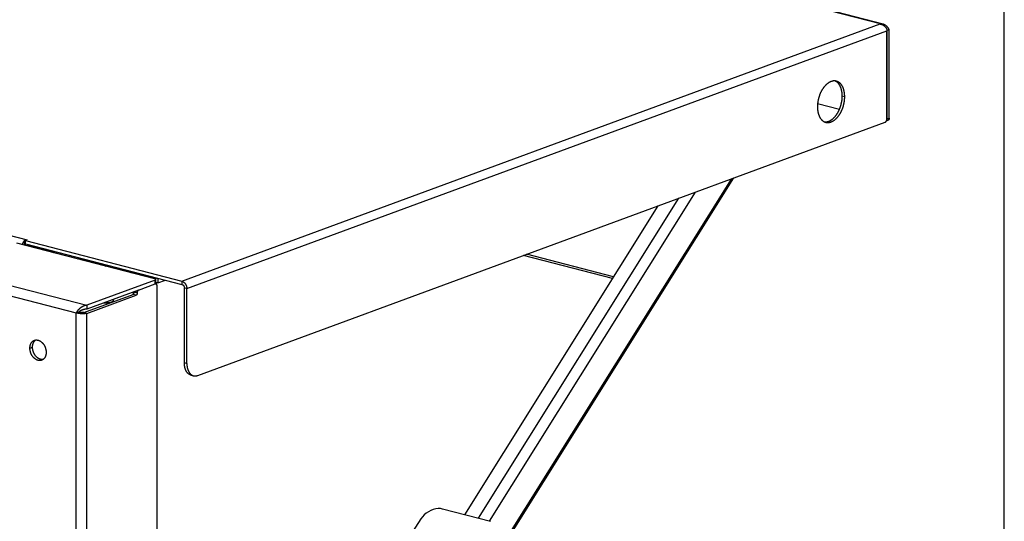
# Model space of a CAD drawing. Header units: inches. Extents: x 0 to 54.8, y 0 to 35.5.
# Tile 9 of 10: x 40.3 to 54.8, y 15.8 to 23.1. Entities that reach past the tile are written whole.
import ezdxf

# ---------------------------------------------------------------- set-up
doc = ezdxf.new("R2010")
doc.units = ezdxf.units.IN
doc.header["$LTSCALE"] = 3.016129
doc.header["$MEASUREMENT"] = 0
doc.layers.get('0').update_dxf_attribs({"linetype": 'CONTINUOUS'})

msp = doc.modelspace()

# ---------------------------------------------------------------- linework, layer by layer
at = {"color": 7, "linetype": 'Continuous'}
for p, q in [((54.839, 0), (54.839, 35.484)), ((53.115, 22.982), (53.112, 22.982)), ((53.146, 22.993), (53.115, 22.982)), ((53.115, 21.683), (53.115, 22.982)), ((52.091, 21.911), (52.414, 21.827)), ((52.49, 22.01), (52.453, 22.019)), ((53.106, 21.657), (53.129, 21.665)), ((53.115, 21.683), (53.146, 21.695)), ((47.299, 15.131), (50.86, 20.815)), ((50.818, 20.799), (47.332, 15.235)), ((50.289, 20.604), (47.257, 15.765)), ((50.046, 20.515), (47.096, 15.807)), ((49.742, 20.403), (46.895, 15.859)), ((40.405, 19.872), (40.425, 19.845)), ((40.432, 19.846), (40.432, 19.892)), ((40.431, 19.846), (40.432, 19.847)), ((40.432, 19.846), (42.735, 19.249)), ((40.465, 19.825), (40.465, 19.815)), ((41.217, 19.628), (41.217, 19.62)), ((41.221, 19.629), (41.221, 19.619)), ((49.072, 19.334), (47.762, 19.674)), ((41.986, 19.428), (41.986, 19.421)), ((41.989, 19.43), (41.989, 19.42)), ((42.343, 19.255), (42.343, 19.312)), ((42.353, 19.263), (42.353, 19.32)), ((42.38, 19.271), (42.353, 19.278)), ((42.38, 19.328), (42.38, 19.271)), ((42.38, 19.271), (42.492, 19.312)), ((42.735, 19.295), (42.735, 19.249)), ((42.094, 19.163), (41.336, 18.884)), ((42.032, 19.14), (42.032, 19.131)), ((42.078, 19.119), (42.032, 19.131)), ((42.04, 19.143), (42.078, 19.133)), ((42.348, 19.257), (42.353, 19.255)), ((42.771, 18.097), (42.771, 19.195)), ((42.808, 19.186), (42.771, 19.195)), ((41.29, 18.834), (42.016, 19.101)), ((41.709, 18.988), (41.718, 18.996)), ((41.723, 19.026), (41.723, 19.006)), ((42.062, 19.089), (42.016, 19.101)), ((41.178, 18.83), (41.217, 18.844)), ((41.22, 18.846), (41.217, 18.844)), ((41.223, 18.848), (41.22, 18.846)), ((41.336, 18.941), (41.336, 18.884)), ((41.336, 18.822), (41.29, 18.834)), ((40.498, 18.311), (40.537, 18.325)), ((42.771, 18.097), (42.808, 18.087)), ((42.869, 17.914), (42.906, 17.905)), ((47.276, 15.761), (46.571, 15.943)), ((46.254, 15.799), (42.369, 9.819))]:
    msp.add_line(p, q, dxfattribs=at)
at = {"color": 3, "linetype": 'Continuous'}
for p, q in [((53.012, 23.08), (39.369, 26.617)), ((42.735, 19.295), (53.012, 23.08)), ((42.808, 19.186), (53.112, 22.98)), ((53.112, 21.682), (53.112, 22.98)), ((53.146, 21.695), (53.146, 22.993)), ((28.17, 22.355), (41.336, 18.941)), ((28.184, 22.2), (41.178, 18.83)), ((31.431, 22.245), (40.456, 19.905)), ((42.969, 17.909), (53.086, 21.635)), ((42.338, 19.329), (40.307, 19.856)), ((40.432, 19.892), (40.456, 19.905)), ((40.432, 19.892), (42.735, 19.295)), ((40.465, 19.825), (40.486, 19.833)), ((40.465, 19.825), (40.855, 19.723)), ((40.84, 19.718), (40.855, 19.723)), ((41.205, 19.623), (41.221, 19.629)), ((41.221, 19.629), (41.624, 19.524)), ((49.087, 19.358), (47.807, 19.691)), ((41.608, 19.518), (41.624, 19.524)), ((41.974, 19.424), (41.989, 19.43)), ((42.38, 19.328), (41.989, 19.43)), ((42.343, 19.312), (41.336, 18.941)), ((42.38, 19.328), (42.401, 19.336)), ((42.002, 19.129), (42.031, 19.121)), ((42.078, 19.133), (42.078, 19.119)), ((42.094, 19.163), (42.343, 19.255)), ((42.369, 4.289), (42.369, 19.226)), ((42.808, 18.087), (42.808, 19.186)), ((41.336, 18.822), (42.062, 19.089)), ((41.178, 3.915), (41.178, 18.83)), ((41.336, 3.87), (41.336, 18.822))]:
    msp.add_line(p, q, dxfattribs=at)
for points in [[(53.146, 22.993), (53.144, 22.995), (53.143, 22.998), (53.142, 23.001), (53.141, 23.003), (53.139, 23.006), (53.138, 23.008), (53.137, 23.011), (53.135, 23.013), (53.134, 23.015), (53.132, 23.018), (53.13, 23.02), (53.129, 23.023), (53.127, 23.025), (53.125, 23.027), (53.124, 23.029), (53.122, 23.032), (53.12, 23.034), (53.118, 23.036), (53.116, 23.038), (53.115, 23.04), (53.113, 23.042), (53.111, 23.044), (53.109, 23.046), (53.107, 23.048), (53.105, 23.05), (53.102, 23.051), (53.1, 23.053), (53.098, 23.055), (53.096, 23.056), (53.094, 23.058), (53.091, 23.06), (53.089, 23.061), (53.087, 23.063), (53.084, 23.064), (53.082, 23.065), (53.08, 23.067), (53.077, 23.068), (53.075, 23.069), (53.072, 23.07), (53.07, 23.071), (53.067, 23.072), (53.065, 23.073), (53.062, 23.074), (53.06, 23.075), (53.057, 23.076), (53.055, 23.076), (39.374, 26.624)], [(53.012, 23.08), (53.014, 23.079), (53.016, 23.079), (53.018, 23.079), (53.02, 23.078), (53.023, 23.078), (53.025, 23.077), (53.027, 23.076), (53.029, 23.076), (53.031, 23.075), (53.033, 23.074), (53.035, 23.074), (53.037, 23.073), (53.039, 23.072), (53.042, 23.071), (53.044, 23.07), (53.046, 23.069), (53.048, 23.068), (53.05, 23.067), (53.052, 23.066), (53.054, 23.065), (53.056, 23.063), (53.058, 23.062), (53.059, 23.061), (53.061, 23.06), (53.063, 23.058), (53.065, 23.057), (53.067, 23.056), (53.069, 23.054), (53.071, 23.053), (53.072, 23.051), (53.074, 23.049), (53.076, 23.048), (53.077, 23.046), (53.079, 23.045), (53.081, 23.043), (53.082, 23.041), (53.084, 23.04), (53.085, 23.038), (53.087, 23.036), (53.088, 23.034), (53.09, 23.032), (53.091, 23.031), (53.093, 23.029), (53.094, 23.027), (53.095, 23.025), (53.097, 23.023), (53.098, 23.021), (53.099, 23.019), (53.1, 23.017), (53.101, 23.015), (53.102, 23.013), (53.104, 23.012), (53.105, 23.01), (53.106, 23.008), (53.106, 23.006), (53.107, 23.004), (53.108, 23.002), (53.109, 23), (53.11, 22.998), (53.111, 22.996)], [(53.054, 23.076), (53.052, 23.077), (53.049, 23.078), (53.047, 23.078), (53.044, 23.079), (53.042, 23.079), (53.039, 23.079), (53.036, 23.08), (53.034, 23.08), (53.031, 23.08), (53.028, 23.08), (53.025, 23.08), (53.023, 23.08), (53.02, 23.08), (53.017, 23.08), (53.015, 23.08), (53.012, 23.08)], [(53.111, 22.996), (53.111, 22.994), (53.111, 22.992), (53.111, 22.99), (53.111, 22.988), (53.111, 22.986), (53.112, 22.984), (53.112, 22.982), (53.112, 22.98)], [(52.368, 22.238), (52.365, 22.239), (52.361, 22.24), (52.358, 22.24), (52.355, 22.241), (52.351, 22.241), (52.348, 22.242), (52.345, 22.242), (52.341, 22.242), (52.338, 22.242), (52.334, 22.242), (52.331, 22.242), (52.328, 22.242), (52.324, 22.241), (52.321, 22.241), (52.317, 22.24), (52.314, 22.24), (52.31, 22.239), (52.307, 22.238), (52.303, 22.237), (52.3, 22.236), (52.296, 22.235), (52.293, 22.234), (52.289, 22.233), (52.286, 22.232), (52.282, 22.23), (52.279, 22.229), (52.275, 22.227), (52.272, 22.225), (52.268, 22.224), (52.265, 22.222), (52.261, 22.22), (52.258, 22.218), (52.254, 22.216), (52.251, 22.213), (52.248, 22.211), (52.244, 22.209), (52.241, 22.206), (52.237, 22.204), (52.234, 22.201), (52.231, 22.198), (52.227, 22.195), (52.224, 22.193), (52.221, 22.19), (52.217, 22.187), (52.214, 22.184), (52.211, 22.18), (52.208, 22.177), (52.204, 22.174), (52.201, 22.17), (52.198, 22.167), (52.195, 22.163), (52.192, 22.16), (52.189, 22.156), (52.186, 22.152), (52.183, 22.149), (52.18, 22.145), (52.177, 22.141), (52.174, 22.137), (52.171, 22.133), (52.168, 22.129), (52.166, 22.124), (52.163, 22.12), (52.16, 22.116), (52.158, 22.111), (52.155, 22.107), (52.152, 22.103), (52.15, 22.098), (52.147, 22.094), (52.145, 22.089), (52.142, 22.084), (52.14, 22.08), (52.138, 22.075), (52.135, 22.07), (52.133, 22.065), (52.131, 22.06), (52.129, 22.055), (52.127, 22.051), (52.125, 22.046), (52.123, 22.041), (52.121, 22.035), (52.119, 22.03), (52.117, 22.025), (52.115, 22.02), (52.114, 22.015), (52.112, 22.01), (52.11, 22.005), (52.109, 21.999), (52.107, 21.994), (52.106, 21.989), (52.104, 21.984), (52.103, 21.978), (52.102, 21.973), (52.101, 21.968), (52.099, 21.962), (52.098, 21.957), (52.097, 21.952), (52.096, 21.946), (52.095, 21.941), (52.094, 21.936), (52.094, 21.93), (52.093, 21.925), (52.092, 21.92), (52.091, 21.914), (52.091, 21.909), (52.09, 21.904), (52.09, 21.898), (52.09, 21.893), (52.089, 21.888), (52.089, 21.883), (52.089, 21.877), (52.089, 21.872), (52.088, 21.867), (52.088, 21.862)], [(52.49, 22.01), (52.49, 22.015), (52.49, 22.02), (52.49, 22.025), (52.49, 22.03), (52.489, 22.035), (52.489, 22.04), (52.489, 22.045), (52.488, 22.05), (52.488, 22.055), (52.487, 22.06), (52.486, 22.065), (52.486, 22.07), (52.485, 22.075), (52.484, 22.079), (52.483, 22.084), (52.482, 22.089), (52.481, 22.093), (52.48, 22.098), (52.479, 22.102), (52.478, 22.107), (52.477, 22.111), (52.476, 22.116), (52.474, 22.12), (52.473, 22.124), (52.471, 22.128), (52.47, 22.132), (52.468, 22.137), (52.467, 22.141), (52.465, 22.144), (52.463, 22.148), (52.461, 22.152), (52.46, 22.156), (52.458, 22.16), (52.456, 22.163), (52.454, 22.167), (52.452, 22.17), (52.45, 22.174), (52.448, 22.177), (52.445, 22.18), (52.443, 22.183), (52.441, 22.186), (52.439, 22.19), (52.436, 22.192), (52.434, 22.195), (52.431, 22.198), (52.429, 22.201), (52.426, 22.203), (52.424, 22.206), (52.421, 22.209), (52.418, 22.211), (52.416, 22.213), (52.413, 22.215), (52.41, 22.218), (52.407, 22.22), (52.405, 22.222), (52.402, 22.223), (52.399, 22.225), (52.396, 22.227), (52.393, 22.229), (52.39, 22.23), (52.387, 22.231), (52.384, 22.233), (52.38, 22.234), (52.377, 22.235), (52.374, 22.236), (52.371, 22.237), (52.368, 22.238)], [(52.211, 21.633), (52.214, 21.632), (52.217, 21.632), (52.221, 21.631), (52.224, 21.631), (52.227, 21.63), (52.231, 21.63), (52.234, 21.63), (52.237, 21.629), (52.241, 21.629), (52.244, 21.629), (52.248, 21.63), (52.251, 21.63), (52.254, 21.63), (52.258, 21.631), (52.261, 21.631), (52.265, 21.632), (52.268, 21.632), (52.272, 21.633), (52.275, 21.634), (52.279, 21.635), (52.282, 21.636), (52.286, 21.637), (52.289, 21.638), (52.293, 21.64), (52.296, 21.641), (52.3, 21.643), (52.303, 21.644), (52.307, 21.646), (52.31, 21.648), (52.314, 21.65), (52.317, 21.652), (52.321, 21.654), (52.324, 21.656), (52.328, 21.658), (52.331, 21.66), (52.334, 21.663), (52.338, 21.665), (52.341, 21.668), (52.345, 21.67), (52.348, 21.673), (52.351, 21.676), (52.355, 21.679), (52.358, 21.682), (52.361, 21.685), (52.365, 21.688), (52.368, 21.691), (52.371, 21.694), (52.374, 21.698), (52.377, 21.701), (52.38, 21.704), (52.384, 21.708), (52.387, 21.712), (52.39, 21.715), (52.393, 21.719), (52.396, 21.723), (52.399, 21.727), (52.402, 21.731), (52.405, 21.735), (52.407, 21.739), (52.41, 21.743), (52.413, 21.747), (52.416, 21.751), (52.418, 21.756), (52.421, 21.76), (52.424, 21.764), (52.426, 21.769), (52.429, 21.773), (52.431, 21.778), (52.434, 21.782), (52.436, 21.787), (52.439, 21.792), (52.441, 21.797), (52.443, 21.801), (52.445, 21.806), (52.448, 21.811), (52.45, 21.816), (52.452, 21.821), (52.454, 21.826), (52.456, 21.831), (52.458, 21.836), (52.46, 21.841), (52.461, 21.846), (52.463, 21.851), (52.465, 21.856), (52.467, 21.861), (52.468, 21.867), (52.47, 21.872), (52.471, 21.877), (52.473, 21.882), (52.474, 21.888), (52.476, 21.893), (52.477, 21.898), (52.478, 21.904), (52.479, 21.909), (52.48, 21.914), (52.481, 21.92), (52.482, 21.925), (52.483, 21.93), (52.484, 21.936), (52.485, 21.941), (52.486, 21.946), (52.486, 21.952), (52.487, 21.957), (52.488, 21.962), (52.488, 21.968), (52.489, 21.973), (52.489, 21.978), (52.489, 21.983), (52.49, 21.989), (52.49, 21.994), (52.49, 21.999), (52.49, 22.004), (52.49, 22.01)], [(52.088, 21.862), (52.088, 21.857), (52.089, 21.851), (52.089, 21.846), (52.089, 21.841), (52.089, 21.836), (52.09, 21.831), (52.09, 21.826), (52.09, 21.821), (52.091, 21.816), (52.091, 21.811), (52.092, 21.806), (52.093, 21.802), (52.094, 21.797), (52.094, 21.792), (52.095, 21.787), (52.096, 21.783), (52.097, 21.778), (52.098, 21.773), (52.099, 21.769), (52.101, 21.765), (52.102, 21.76), (52.103, 21.756), (52.104, 21.751), (52.106, 21.747), (52.107, 21.743), (52.109, 21.739), (52.11, 21.735), (52.112, 21.731), (52.114, 21.727), (52.115, 21.723), (52.117, 21.719), (52.119, 21.715), (52.121, 21.712), (52.123, 21.708), (52.125, 21.705), (52.127, 21.701), (52.129, 21.698), (52.131, 21.694), (52.133, 21.691), (52.135, 21.688), (52.138, 21.685), (52.14, 21.682), (52.142, 21.679), (52.145, 21.676), (52.147, 21.673), (52.15, 21.67), (52.152, 21.668), (52.155, 21.665), (52.158, 21.663), (52.16, 21.66), (52.163, 21.658), (52.166, 21.656), (52.168, 21.654), (52.171, 21.652), (52.174, 21.65), (52.177, 21.648), (52.18, 21.646), (52.183, 21.644), (52.186, 21.643), (52.189, 21.641), (52.192, 21.64), (52.195, 21.639), (52.198, 21.637), (52.201, 21.636), (52.204, 21.635), (52.208, 21.634), (52.211, 21.633)], [(53.086, 21.635), (53.087, 21.635), (53.087, 21.635), (53.088, 21.636), (53.089, 21.636), (53.09, 21.636), (53.09, 21.637), (53.091, 21.637), (53.092, 21.638), (53.093, 21.638), (53.093, 21.639), (53.094, 21.64), (53.095, 21.64), (53.095, 21.641), (53.096, 21.641), (53.097, 21.642), (53.097, 21.643), (53.098, 21.644), (53.099, 21.644), (53.099, 21.645), (53.1, 21.646), (53.101, 21.647), (53.101, 21.648), (53.102, 21.649), (53.102, 21.65), (53.103, 21.651), (53.104, 21.651), (53.104, 21.652), (53.105, 21.653), (53.105, 21.654), (53.106, 21.655), (53.106, 21.656)], [(53.106, 21.656), (53.107, 21.658), (53.107, 21.659), (53.107, 21.66), (53.108, 21.661), (53.108, 21.662), (53.109, 21.663), (53.109, 21.664), (53.109, 21.665), (53.11, 21.666), (53.11, 21.667), (53.11, 21.669), (53.11, 21.67), (53.111, 21.671), (53.111, 21.672), (53.111, 21.673), (53.111, 21.674), (53.111, 21.675), (53.111, 21.677), (53.111, 21.678), (53.112, 21.679), (53.112, 21.68), (53.112, 21.681), (53.112, 21.682)], [(53.146, 21.695), (53.146, 21.694), (53.146, 21.692), (53.146, 21.691), (53.145, 21.69), (53.145, 21.689), (53.145, 21.688), (53.145, 21.687), (53.145, 21.686), (53.145, 21.685), (53.144, 21.684), (53.144, 21.683), (53.144, 21.682), (53.144, 21.681), (53.143, 21.68), (53.143, 21.679), (53.142, 21.678), (53.142, 21.678), (53.142, 21.677), (53.141, 21.676), (53.141, 21.675), (53.14, 21.674), (53.14, 21.674), (53.139, 21.673), (53.139, 21.672), (53.138, 21.671), (53.137, 21.671), (53.137, 21.67), (53.136, 21.67), (53.135, 21.669), (53.135, 21.668), (53.134, 21.668), (53.133, 21.667), (53.133, 21.667), (53.132, 21.666), (53.131, 21.666), (53.13, 21.666), (53.13, 21.665), (53.129, 21.665)], [(40.389, 19.835), (40.389, 19.835), (40.39, 19.837), (40.39, 19.839), (40.391, 19.841), (40.392, 19.843), (40.392, 19.845), (40.393, 19.848), (40.394, 19.85), (40.395, 19.852), (40.395, 19.853), (40.396, 19.855), (40.397, 19.857), (40.398, 19.859), (40.399, 19.861), (40.4, 19.863), (40.401, 19.865), (40.402, 19.867), (40.403, 19.868), (40.404, 19.87), (40.405, 19.872)], [(40.405, 19.872), (40.406, 19.874), (40.407, 19.875), (40.408, 19.877), (40.409, 19.878), (40.41, 19.88), (40.411, 19.881), (40.412, 19.883), (40.414, 19.884), (40.415, 19.886), (40.416, 19.887), (40.417, 19.889), (40.418, 19.89), (40.42, 19.891), (40.421, 19.892), (40.422, 19.894), (40.423, 19.895), (40.425, 19.896), (40.426, 19.897), (40.427, 19.898), (40.428, 19.899), (40.43, 19.9), (40.431, 19.901), (40.432, 19.902), (40.434, 19.903), (40.435, 19.903), (40.436, 19.904), (40.438, 19.905), (40.439, 19.906), (40.44, 19.906), (40.442, 19.907), (40.443, 19.907), (40.444, 19.908)], [(40.405, 19.872), (40.405, 19.872), (40.406, 19.873), (40.406, 19.873), (40.407, 19.873), (40.408, 19.874), (40.408, 19.874), (40.409, 19.875), (40.41, 19.875), (40.41, 19.876), (40.411, 19.876), (40.412, 19.877), (40.412, 19.878), (40.413, 19.879), (40.414, 19.88), (40.415, 19.88)], [(40.415, 19.88), (40.417, 19.883), (40.418, 19.884), (40.419, 19.885), (40.419, 19.886), (40.42, 19.886), (40.421, 19.887), (40.421, 19.887), (40.422, 19.888), (40.423, 19.889), (40.423, 19.889), (40.424, 19.889), (40.424, 19.89), (40.425, 19.89), (40.425, 19.89), (40.426, 19.891)], [(40.426, 19.891), (40.426, 19.891), (40.426, 19.891), (40.427, 19.891), (40.427, 19.891), (40.428, 19.892), (40.428, 19.892), (40.429, 19.892), (40.429, 19.892), (40.43, 19.892), (40.43, 19.892), (40.431, 19.892), (40.431, 19.892), (40.431, 19.892), (40.432, 19.892), (40.432, 19.892)], [(42.353, 19.32), (42.353, 19.32), (42.353, 19.32), (42.353, 19.321), (42.352, 19.321), (42.352, 19.321), (42.352, 19.322), (42.352, 19.322), (42.352, 19.323), (42.351, 19.323), (42.351, 19.323), (42.351, 19.324), (42.35, 19.324), (42.35, 19.324), (42.349, 19.325), (42.349, 19.325), (42.348, 19.325), (42.348, 19.326), (42.347, 19.326), (42.347, 19.326), (42.346, 19.326), (42.345, 19.327), (42.345, 19.327), (42.344, 19.327), (42.343, 19.328), (42.343, 19.328), (42.342, 19.328), (42.341, 19.328), (42.34, 19.329), (42.339, 19.329), (42.338, 19.329)], [(42.343, 19.312), (42.344, 19.312), (42.345, 19.312), (42.345, 19.313), (42.346, 19.313), (42.347, 19.313), (42.347, 19.314), (42.348, 19.314), (42.348, 19.314), (42.349, 19.314), (42.349, 19.315), (42.35, 19.315), (42.35, 19.315), (42.351, 19.316), (42.351, 19.316), (42.351, 19.316), (42.352, 19.317), (42.352, 19.317), (42.352, 19.318), (42.352, 19.318), (42.352, 19.318), (42.353, 19.319), (42.353, 19.319), (42.353, 19.319), (42.353, 19.32)], [(42.369, 19.178), (42.37, 19.182), (42.371, 19.193), (42.372, 19.204), (42.372, 19.214), (42.371, 19.224), (42.37, 19.234), (42.368, 19.243), (42.365, 19.252), (42.362, 19.261), (42.359, 19.268), (42.355, 19.275), (42.353, 19.278)], [(42.735, 19.295), (42.737, 19.295), (42.739, 19.294), (42.74, 19.293), (42.742, 19.293), (42.744, 19.292), (42.745, 19.292), (42.747, 19.291), (42.749, 19.29), (42.75, 19.289), (42.752, 19.288), (42.754, 19.287), (42.755, 19.286), (42.757, 19.285), (42.758, 19.284), (42.76, 19.283), (42.762, 19.282), (42.763, 19.281), (42.765, 19.28), (42.766, 19.278), (42.768, 19.277), (42.769, 19.276), (42.771, 19.274), (42.772, 19.273), (42.774, 19.272), (42.775, 19.27), (42.776, 19.269), (42.778, 19.267), (42.779, 19.265), (42.78, 19.264), (42.782, 19.262), (42.783, 19.26), (42.784, 19.259), (42.786, 19.257), (42.787, 19.255), (42.788, 19.253), (42.789, 19.252), (42.79, 19.25), (42.791, 19.248), (42.792, 19.246), (42.793, 19.244), (42.794, 19.242), (42.795, 19.24), (42.796, 19.238), (42.797, 19.236), (42.798, 19.234), (42.799, 19.232), (42.8, 19.23), (42.8, 19.228), (42.801, 19.226), (42.802, 19.224), (42.802, 19.222), (42.803, 19.22), (42.804, 19.218), (42.804, 19.215), (42.805, 19.213), (42.805, 19.211), (42.806, 19.209), (42.806, 19.207), (42.806, 19.205), (42.807, 19.203), (42.807, 19.201), (42.807, 19.198), (42.808, 19.196), (42.808, 19.194), (42.808, 19.192), (42.808, 19.19), (42.808, 19.188), (42.808, 19.186)], [(42.094, 19.163), (42.094, 19.163), (42.093, 19.163), (42.093, 19.162), (42.092, 19.162), (42.092, 19.162), (42.091, 19.161), (42.091, 19.161), (42.09, 19.161), (42.09, 19.16), (42.089, 19.16), (42.089, 19.159), (42.088, 19.159), (42.088, 19.158), (42.087, 19.158), (42.087, 19.157), (42.086, 19.157), (42.086, 19.156), (42.085, 19.156), (42.085, 19.155), (42.084, 19.154), (42.084, 19.154), (42.084, 19.153), (42.083, 19.152), (42.083, 19.152), (42.083, 19.151), (42.082, 19.15), (42.082, 19.15), (42.082, 19.149), (42.081, 19.148), (42.081, 19.147), (42.081, 19.147), (42.08, 19.146), (42.08, 19.145), (42.08, 19.144), (42.08, 19.144), (42.079, 19.143), (42.079, 19.142), (42.079, 19.141), (42.079, 19.14), (42.079, 19.14), (42.079, 19.139), (42.079, 19.138), (42.078, 19.137), (42.078, 19.136), (42.078, 19.136), (42.078, 19.135), (42.078, 19.134), (42.078, 19.133)], [(42.353, 19.255), (42.353, 19.255), (42.352, 19.256), (42.351, 19.256), (42.351, 19.256), (42.35, 19.256), (42.349, 19.256), (42.349, 19.256), (42.348, 19.256), (42.347, 19.256), (42.346, 19.256), (42.346, 19.255), (42.345, 19.255), (42.344, 19.255), (42.343, 19.255)], [(42.369, 19.226), (42.369, 19.227), (42.369, 19.228), (42.369, 19.229), (42.369, 19.23), (42.369, 19.232), (42.369, 19.233), (42.369, 19.234), (42.368, 19.235), (42.368, 19.236), (42.368, 19.237), (42.368, 19.238), (42.368, 19.239), (42.367, 19.239), (42.367, 19.24), (42.367, 19.241), (42.366, 19.242), (42.366, 19.243), (42.366, 19.244), (42.365, 19.245), (42.365, 19.245), (42.364, 19.246), (42.364, 19.247), (42.364, 19.248), (42.363, 19.248), (42.363, 19.249), (42.362, 19.25), (42.362, 19.25), (42.361, 19.251), (42.36, 19.251), (42.36, 19.252), (42.359, 19.252), (42.359, 19.253), (42.358, 19.253), (42.357, 19.254), (42.357, 19.254), (42.356, 19.254), (42.356, 19.255), (42.355, 19.255), (42.354, 19.255), (42.354, 19.255), (42.353, 19.255)], [(42.078, 19.119), (42.078, 19.118), (42.078, 19.117), (42.078, 19.117), (42.078, 19.116), (42.078, 19.115), (42.078, 19.114), (42.078, 19.113), (42.078, 19.113), (42.078, 19.112), (42.077, 19.111), (42.077, 19.11), (42.077, 19.109), (42.077, 19.109), (42.077, 19.108), (42.076, 19.107), (42.076, 19.106), (42.076, 19.106), (42.075, 19.105), (42.075, 19.104), (42.075, 19.103), (42.075, 19.103), (42.074, 19.102), (42.074, 19.101), (42.073, 19.1), (42.073, 19.1), (42.073, 19.099), (42.072, 19.098), (42.072, 19.098), (42.071, 19.097), (42.071, 19.097), (42.071, 19.096), (42.07, 19.095), (42.07, 19.095), (42.069, 19.094), (42.069, 19.094), (42.068, 19.093), (42.068, 19.093), (42.067, 19.092), (42.067, 19.092), (42.066, 19.092), (42.066, 19.091), (42.065, 19.091), (42.065, 19.091), (42.064, 19.09), (42.064, 19.09), (42.063, 19.09), (42.063, 19.089), (42.062, 19.089)], [(41.336, 18.941), (41.333, 18.941), (41.33, 18.94), (41.327, 18.94), (41.324, 18.939), (41.321, 18.939), (41.318, 18.938), (41.315, 18.937), (41.311, 18.936), (41.308, 18.936), (41.305, 18.935), (41.302, 18.934), (41.299, 18.933), (41.296, 18.932), (41.293, 18.931), (41.29, 18.929), (41.287, 18.928), (41.284, 18.927), (41.281, 18.926), (41.278, 18.924), (41.276, 18.923), (41.273, 18.921), (41.27, 18.92), (41.267, 18.918), (41.264, 18.917), (41.261, 18.915), (41.259, 18.913), (41.256, 18.911), (41.253, 18.91), (41.25, 18.908), (41.248, 18.906), (41.245, 18.904), (41.242, 18.902), (41.24, 18.9), (41.237, 18.898), (41.235, 18.896), (41.232, 18.894), (41.23, 18.892), (41.227, 18.89), (41.225, 18.888), (41.223, 18.885), (41.22, 18.883), (41.218, 18.881), (41.216, 18.879), (41.214, 18.876), (41.212, 18.874), (41.21, 18.872), (41.207, 18.87), (41.205, 18.867), (41.203, 18.865), (41.201, 18.863), (41.2, 18.86), (41.198, 18.858), (41.196, 18.856), (41.194, 18.853), (41.192, 18.851), (41.191, 18.849), (41.189, 18.846), (41.187, 18.844), (41.186, 18.842), (41.184, 18.839), (41.183, 18.837), (41.181, 18.835), (41.18, 18.832), (41.178, 18.83)], [(41.336, 18.822), (41.335, 18.822), (41.333, 18.821), (41.331, 18.821), (41.329, 18.82), (41.327, 18.82), (41.325, 18.82), (41.324, 18.819), (41.322, 18.819), (41.32, 18.819), (41.318, 18.818), (41.315, 18.818), (41.313, 18.818), (41.311, 18.817), (41.309, 18.817), (41.307, 18.817), (41.304, 18.817), (41.302, 18.817), (41.3, 18.816), (41.298, 18.816), (41.295, 18.816), (41.293, 18.816), (41.29, 18.816), (41.288, 18.816), (41.286, 18.816), (41.283, 18.816), (41.281, 18.816), (41.278, 18.816), (41.276, 18.816), (41.273, 18.816), (41.27, 18.816), (41.268, 18.816), (41.265, 18.816), (41.263, 18.816), (41.26, 18.816), (41.258, 18.816), (41.255, 18.816), (41.252, 18.816), (41.25, 18.817), (41.247, 18.817), (41.245, 18.817), (41.242, 18.817), (41.24, 18.817), (41.237, 18.818), (41.234, 18.818), (41.232, 18.818), (41.229, 18.819), (41.227, 18.819), (41.224, 18.819), (41.222, 18.82), (41.219, 18.82), (41.217, 18.82), (41.214, 18.821), (41.212, 18.821), (41.209, 18.822), (41.207, 18.822), (41.205, 18.823), (41.202, 18.823), (41.2, 18.824), (41.198, 18.824), (41.195, 18.825), (41.193, 18.826), (41.191, 18.826), (41.189, 18.827), (41.187, 18.827), (41.185, 18.828), (41.183, 18.829), (41.18, 18.829), (41.178, 18.83)], [(40.498, 18.311), (40.498, 18.314), (40.498, 18.317), (40.498, 18.32), (40.499, 18.323), (40.499, 18.326), (40.499, 18.329), (40.499, 18.332), (40.5, 18.335), (40.5, 18.337), (40.501, 18.34), (40.501, 18.343), (40.502, 18.346), (40.503, 18.349), (40.503, 18.352), (40.504, 18.354), (40.505, 18.357), (40.506, 18.36), (40.506, 18.362), (40.507, 18.365), (40.508, 18.368), (40.509, 18.37), (40.51, 18.373), (40.512, 18.375), (40.513, 18.378), (40.514, 18.38), (40.515, 18.382), (40.516, 18.385), (40.518, 18.387), (40.519, 18.389), (40.521, 18.391), (40.522, 18.393), (40.523, 18.395), (40.525, 18.397), (40.527, 18.399), (40.528, 18.401), (40.53, 18.403), (40.532, 18.405), (40.533, 18.407), (40.535, 18.408), (40.537, 18.41), (40.539, 18.411), (40.541, 18.413), (40.542, 18.414), (40.544, 18.416), (40.546, 18.417), (40.548, 18.418), (40.55, 18.42), (40.552, 18.421), (40.555, 18.422), (40.557, 18.423), (40.559, 18.424), (40.561, 18.425), (40.563, 18.426), (40.564, 18.426)], [(40.564, 18.426), (40.565, 18.427), (40.568, 18.427), (40.57, 18.428), (40.572, 18.429), (40.574, 18.429), (40.577, 18.43), (40.579, 18.43), (40.581, 18.43), (40.584, 18.431), (40.586, 18.431), (40.589, 18.431), (40.591, 18.431), (40.593, 18.431), (40.596, 18.431), (40.598, 18.431), (40.601, 18.431), (40.603, 18.431), (40.606, 18.43), (40.608, 18.43), (40.611, 18.43), (40.613, 18.429), (40.615, 18.429), (40.618, 18.428), (40.62, 18.427), (40.623, 18.427), (40.625, 18.426), (40.628, 18.425), (40.63, 18.424), (40.633, 18.423), (40.635, 18.422), (40.638, 18.421), (40.64, 18.42), (40.642, 18.419), (40.645, 18.417), (40.647, 18.416), (40.65, 18.415), (40.652, 18.413), (40.654, 18.412), (40.657, 18.41), (40.659, 18.408), (40.661, 18.407), (40.664, 18.405), (40.666, 18.403), (40.668, 18.401), (40.67, 18.399), (40.673, 18.397), (40.675, 18.395), (40.677, 18.393), (40.679, 18.391), (40.681, 18.389), (40.683, 18.387), (40.685, 18.385), (40.687, 18.382), (40.689, 18.38), (40.691, 18.378), (40.693, 18.375), (40.695, 18.373), (40.697, 18.37), (40.699, 18.368), (40.701, 18.365), (40.703, 18.363), (40.704, 18.36), (40.706, 18.357), (40.708, 18.355), (40.709, 18.352), (40.711, 18.349), (40.712, 18.346), (40.714, 18.343), (40.715, 18.341), (40.717, 18.338), (40.718, 18.335), (40.719, 18.332), (40.721, 18.329), (40.722, 18.326), (40.723, 18.323), (40.724, 18.32), (40.725, 18.317), (40.727, 18.314), (40.728, 18.311), (40.729, 18.308), (40.729, 18.305), (40.73, 18.301), (40.731, 18.298), (40.732, 18.295), (40.733, 18.292), (40.733, 18.289), (40.734, 18.286), (40.735, 18.283), (40.735, 18.28), (40.736, 18.276), (40.736, 18.273), (40.736, 18.27), (40.737, 18.267), (40.737, 18.264), (40.737, 18.261), (40.737, 18.258), (40.738, 18.255), (40.738, 18.252), (40.738, 18.248)], [(40.672, 18.133), (40.67, 18.132), (40.668, 18.132), (40.666, 18.131), (40.664, 18.13), (40.661, 18.13), (40.659, 18.129), (40.657, 18.129), (40.654, 18.128), (40.652, 18.128), (40.65, 18.128), (40.647, 18.128), (40.645, 18.128), (40.642, 18.128), (40.64, 18.128), (40.638, 18.128), (40.635, 18.128), (40.633, 18.128), (40.63, 18.128), (40.628, 18.129), (40.625, 18.129), (40.623, 18.13), (40.62, 18.13), (40.618, 18.131), (40.615, 18.132), (40.613, 18.132), (40.611, 18.133), (40.608, 18.134), (40.606, 18.135), (40.603, 18.136), (40.601, 18.137), (40.598, 18.138), (40.596, 18.139), (40.593, 18.14), (40.591, 18.142), (40.589, 18.143), (40.586, 18.144), (40.584, 18.146), (40.581, 18.147), (40.579, 18.149), (40.577, 18.151), (40.574, 18.152), (40.572, 18.154), (40.57, 18.156), (40.568, 18.158), (40.565, 18.16), (40.563, 18.162), (40.561, 18.164), (40.559, 18.166), (40.557, 18.168), (40.555, 18.17), (40.552, 18.172), (40.55, 18.174), (40.548, 18.177), (40.546, 18.179), (40.544, 18.181), (40.542, 18.184), (40.541, 18.186), (40.539, 18.189), (40.537, 18.191), (40.535, 18.194), (40.533, 18.196), (40.532, 18.199), (40.53, 18.202), (40.528, 18.204), (40.527, 18.207), (40.525, 18.21), (40.523, 18.213), (40.522, 18.216), (40.521, 18.218), (40.519, 18.221), (40.518, 18.224), (40.516, 18.227), (40.515, 18.23), (40.514, 18.233), (40.513, 18.236), (40.512, 18.239), (40.51, 18.242), (40.509, 18.245), (40.508, 18.248), (40.507, 18.251), (40.506, 18.254), (40.506, 18.257), (40.505, 18.261), (40.504, 18.264), (40.503, 18.267), (40.503, 18.27), (40.502, 18.273), (40.501, 18.276), (40.501, 18.279), (40.5, 18.283), (40.5, 18.286), (40.499, 18.289), (40.499, 18.292), (40.499, 18.295), (40.499, 18.298), (40.498, 18.301), (40.498, 18.304), (40.498, 18.307), (40.498, 18.311)], [(40.738, 18.248), (40.738, 18.245), (40.738, 18.242), (40.737, 18.239), (40.737, 18.236), (40.737, 18.233), (40.737, 18.23), (40.736, 18.227), (40.736, 18.224), (40.736, 18.222), (40.735, 18.219), (40.735, 18.216), (40.734, 18.213), (40.733, 18.21), (40.733, 18.207), (40.732, 18.205), (40.731, 18.202), (40.73, 18.199), (40.729, 18.197), (40.729, 18.194), (40.728, 18.191), (40.727, 18.189), (40.725, 18.186), (40.724, 18.184), (40.723, 18.181), (40.722, 18.179), (40.721, 18.177), (40.719, 18.174), (40.718, 18.172), (40.717, 18.17), (40.715, 18.168), (40.714, 18.166), (40.712, 18.164), (40.711, 18.162), (40.709, 18.16), (40.708, 18.158), (40.706, 18.156), (40.704, 18.154), (40.703, 18.152), (40.701, 18.151), (40.699, 18.149), (40.697, 18.148), (40.695, 18.146), (40.693, 18.145), (40.691, 18.143), (40.689, 18.142), (40.687, 18.141), (40.685, 18.139), (40.683, 18.138), (40.681, 18.137), (40.679, 18.136), (40.677, 18.135), (40.675, 18.134), (40.673, 18.133), (40.672, 18.133)], [(42.808, 18.087), (42.808, 18.083), (42.808, 18.079), (42.808, 18.074), (42.808, 18.07), (42.809, 18.066), (42.809, 18.062), (42.809, 18.057), (42.81, 18.053), (42.81, 18.049), (42.811, 18.045), (42.811, 18.041), (42.812, 18.037), (42.813, 18.033), (42.813, 18.029), (42.814, 18.025), (42.815, 18.021), (42.816, 18.018), (42.817, 18.014), (42.818, 18.01), (42.819, 18.006), (42.82, 18.003), (42.821, 17.999), (42.822, 17.996), (42.823, 17.992), (42.824, 17.989), (42.826, 17.985), (42.827, 17.982), (42.829, 17.979), (42.83, 17.975), (42.832, 17.972), (42.833, 17.969), (42.835, 17.966), (42.836, 17.963), (42.838, 17.96), (42.84, 17.957), (42.842, 17.954), (42.843, 17.952), (42.845, 17.949), (42.847, 17.946), (42.849, 17.944), (42.851, 17.941), (42.853, 17.939), (42.855, 17.937), (42.857, 17.934), (42.859, 17.932), (42.861, 17.93), (42.864, 17.928), (42.866, 17.926), (42.868, 17.924), (42.871, 17.922), (42.873, 17.92), (42.875, 17.919), (42.878, 17.917), (42.88, 17.916), (42.883, 17.914), (42.885, 17.913), (42.888, 17.911), (42.89, 17.91), (42.893, 17.909), (42.895, 17.908), (42.898, 17.907), (42.901, 17.906), (42.903, 17.905), (42.906, 17.905)], [(42.906, 17.905), (42.909, 17.904), (42.911, 17.903), (42.914, 17.903), (42.917, 17.902), (42.92, 17.902), (42.922, 17.902), (42.925, 17.902), (42.928, 17.902), (42.931, 17.901), (42.934, 17.902), (42.937, 17.902), (42.94, 17.902), (42.942, 17.902), (42.945, 17.903), (42.948, 17.903), (42.951, 17.904), (42.954, 17.904), (42.957, 17.905), (42.96, 17.906), (42.963, 17.907), (42.966, 17.908), (42.969, 17.909)]]:
    msp.add_lwpolyline(points, dxfattribs=at)
at = {"color": 7, "linetype": 'Continuous'}
for points in [[(53.115, 22.982), (53.114, 22.983), (53.112, 22.984), (53.112, 22.985)], [(52.453, 22.019), (52.453, 22.024), (52.453, 22.03), (52.453, 22.035), (52.453, 22.04), (52.453, 22.045), (52.452, 22.05), (52.452, 22.055), (52.451, 22.06), (52.451, 22.065), (52.45, 22.07), (52.45, 22.075), (52.449, 22.079), (52.448, 22.084), (52.447, 22.089), (52.447, 22.094), (52.446, 22.098), (52.445, 22.103), (52.444, 22.107), (52.442, 22.112), (52.441, 22.116), (52.44, 22.121), (52.439, 22.125), (52.437, 22.129), (52.436, 22.134), (52.435, 22.138), (52.433, 22.142), (52.432, 22.146), (52.43, 22.15), (52.428, 22.154), (52.426, 22.158), (52.425, 22.162), (52.423, 22.165), (52.421, 22.169), (52.419, 22.173), (52.417, 22.176), (52.415, 22.18), (52.413, 22.183), (52.411, 22.186), (52.409, 22.19), (52.406, 22.193), (52.404, 22.196), (52.402, 22.199), (52.399, 22.202), (52.397, 22.205), (52.395, 22.208), (52.392, 22.21), (52.39, 22.213), (52.387, 22.216), (52.384, 22.218), (52.382, 22.22), (52.379, 22.223), (52.376, 22.225), (52.373, 22.227), (52.371, 22.229), (52.368, 22.231), (52.365, 22.233), (52.362, 22.235), (52.359, 22.236), (52.356, 22.238), (52.353, 22.24), (52.35, 22.241), (52.349, 22.241)], [(52.193, 21.639), (52.194, 21.639), (52.197, 21.639), (52.201, 21.639), (52.204, 21.639), (52.207, 21.639), (52.211, 21.639), (52.214, 21.639), (52.218, 21.64), (52.221, 21.64), (52.225, 21.641), (52.228, 21.641), (52.232, 21.642), (52.235, 21.643), (52.239, 21.644), (52.242, 21.645), (52.246, 21.646), (52.249, 21.647), (52.253, 21.648), (52.256, 21.649), (52.26, 21.651), (52.263, 21.652), (52.267, 21.654), (52.27, 21.656), (52.274, 21.657), (52.277, 21.659), (52.28, 21.661), (52.284, 21.663), (52.287, 21.665), (52.291, 21.668), (52.294, 21.67), (52.298, 21.672), (52.301, 21.675), (52.305, 21.677), (52.308, 21.68), (52.311, 21.683), (52.315, 21.685), (52.318, 21.688), (52.321, 21.691), (52.325, 21.694), (52.328, 21.697), (52.331, 21.701), (52.334, 21.704), (52.337, 21.707), (52.341, 21.711), (52.344, 21.714), (52.347, 21.718), (52.35, 21.721), (52.353, 21.725), (52.356, 21.729), (52.359, 21.732), (52.362, 21.736), (52.365, 21.74), (52.368, 21.744), (52.371, 21.748), (52.373, 21.752), (52.376, 21.757), (52.379, 21.761), (52.382, 21.765), (52.384, 21.769), (52.387, 21.774), (52.39, 21.778), (52.392, 21.783), (52.395, 21.787), (52.397, 21.792), (52.399, 21.797), (52.402, 21.801), (52.404, 21.806), (52.406, 21.811), (52.409, 21.816), (52.411, 21.821), (52.413, 21.825), (52.415, 21.83), (52.417, 21.835), (52.419, 21.84), (52.421, 21.845), (52.423, 21.85), (52.425, 21.856), (52.426, 21.861), (52.428, 21.866), (52.43, 21.871), (52.432, 21.876), (52.433, 21.881), (52.435, 21.887), (52.436, 21.892), (52.437, 21.897), (52.439, 21.902), (52.44, 21.908), (52.441, 21.913), (52.442, 21.918), (52.444, 21.924), (52.445, 21.929), (52.446, 21.934), (52.447, 21.94), (52.447, 21.945), (52.448, 21.95), (52.449, 21.956), (52.45, 21.961), (52.45, 21.966), (52.451, 21.972), (52.451, 21.977), (52.452, 21.982), (52.452, 21.988), (52.453, 21.993), (52.453, 21.998), (52.453, 22.004), (52.453, 22.009), (52.453, 22.014), (52.453, 22.019)], [(53.108, 21.661), (53.108, 21.661), (53.109, 21.662), (53.109, 21.663), (53.11, 21.664), (53.11, 21.665), (53.111, 21.665), (53.111, 21.666), (53.112, 21.667), (53.112, 21.668), (53.112, 21.669), (53.113, 21.67), (53.113, 21.671), (53.113, 21.672), (53.114, 21.673), (53.114, 21.674), (53.114, 21.675), (53.114, 21.676), (53.114, 21.677), (53.115, 21.678), (53.115, 21.679), (53.115, 21.68), (53.115, 21.681), (53.115, 21.682), (53.115, 21.683)], [(40.417, 19.827), (40.417, 19.827), (40.418, 19.828), (40.418, 19.829), (40.418, 19.83), (40.419, 19.831), (40.419, 19.832), (40.419, 19.833), (40.42, 19.834), (40.42, 19.835), (40.421, 19.836), (40.421, 19.837), (40.421, 19.838), (40.422, 19.839), (40.422, 19.84), (40.423, 19.841), (40.423, 19.842), (40.424, 19.843), (40.424, 19.844), (40.425, 19.845)], [(40.425, 19.845), (40.425, 19.844), (40.425, 19.844), (40.426, 19.844), (40.426, 19.844), (40.426, 19.844), (40.426, 19.844), (40.426, 19.844), (40.427, 19.844), (40.427, 19.844), (40.427, 19.844), (40.427, 19.844), (40.428, 19.844), (40.428, 19.844), (40.428, 19.844), (40.428, 19.844), (40.428, 19.844), (40.429, 19.844), (40.429, 19.844), (40.429, 19.844), (40.429, 19.844), (40.429, 19.844), (40.429, 19.844), (40.43, 19.844), (40.43, 19.845), (40.43, 19.845)], [(40.43, 19.845), (40.43, 19.845), (40.43, 19.845), (40.43, 19.845), (40.43, 19.846), (40.43, 19.846), (40.43, 19.846), (40.431, 19.846), (40.431, 19.846), (40.431, 19.847), (40.431, 19.847), (40.431, 19.847), (40.431, 19.847), (40.431, 19.847)], [(40.43, 19.845), (40.43, 19.845), (40.43, 19.845), (40.43, 19.845), (40.43, 19.846), (40.431, 19.846), (40.431, 19.846), (40.431, 19.846), (40.431, 19.846), (40.431, 19.846)], [(40.431, 19.847), (40.431, 19.847), (40.431, 19.847), (40.431, 19.847), (40.432, 19.847), (40.432, 19.847)], [(40.432, 19.847), (40.432, 19.847), (40.432, 19.847), (40.432, 19.847), (40.432, 19.847), (40.432, 19.847), (40.432, 19.847), (40.432, 19.846)], [(42.36, 19.266), (42.361, 19.267), (42.363, 19.269), (42.365, 19.271), (42.367, 19.274), (42.367, 19.274)], [(42.016, 19.101), (42.017, 19.101), (42.017, 19.102), (42.018, 19.102), (42.018, 19.102), (42.019, 19.102), (42.019, 19.103), (42.02, 19.103), (42.02, 19.104), (42.021, 19.104), (42.021, 19.104), (42.022, 19.105), (42.022, 19.105), (42.023, 19.106), (42.023, 19.106), (42.024, 19.107), (42.024, 19.107), (42.025, 19.108), (42.025, 19.109), (42.026, 19.109), (42.026, 19.11), (42.026, 19.11), (42.027, 19.111), (42.027, 19.112), (42.028, 19.112), (42.028, 19.113), (42.028, 19.114), (42.029, 19.114), (42.029, 19.115), (42.029, 19.116), (42.03, 19.117), (42.03, 19.117), (42.03, 19.118), (42.03, 19.119), (42.031, 19.12), (42.031, 19.121), (42.031, 19.121), (42.031, 19.122), (42.031, 19.123), (42.032, 19.124), (42.032, 19.125), (42.032, 19.125), (42.032, 19.126), (42.032, 19.127), (42.032, 19.128), (42.032, 19.129), (42.032, 19.129), (42.032, 19.13), (42.032, 19.131)], [(42.348, 19.257), (42.348, 19.257), (42.347, 19.256), (42.347, 19.256), (42.346, 19.256), (42.345, 19.256), (42.345, 19.255), (42.344, 19.255), (42.343, 19.255)], [(42.353, 19.263), (42.353, 19.262), (42.353, 19.262), (42.353, 19.262), (42.352, 19.261), (42.352, 19.261), (42.352, 19.26), (42.352, 19.26), (42.352, 19.26), (42.351, 19.259), (42.351, 19.259), (42.351, 19.259), (42.35, 19.258), (42.35, 19.258), (42.349, 19.258), (42.349, 19.257), (42.348, 19.257)], [(42.735, 19.249), (42.736, 19.249), (42.737, 19.249), (42.738, 19.248), (42.739, 19.248), (42.74, 19.248), (42.741, 19.247), (42.742, 19.247), (42.743, 19.246), (42.744, 19.246), (42.745, 19.245), (42.746, 19.244), (42.747, 19.244), (42.748, 19.243), (42.749, 19.242), (42.75, 19.242), (42.751, 19.241), (42.752, 19.24), (42.753, 19.239), (42.754, 19.238), (42.754, 19.238), (42.755, 19.237), (42.756, 19.236), (42.757, 19.235), (42.758, 19.234), (42.758, 19.233), (42.759, 19.232), (42.76, 19.231), (42.761, 19.23), (42.761, 19.229), (42.762, 19.227), (42.763, 19.226), (42.763, 19.225), (42.764, 19.224), (42.765, 19.223), (42.765, 19.222), (42.766, 19.221), (42.766, 19.219), (42.767, 19.218), (42.767, 19.217), (42.768, 19.216), (42.768, 19.214), (42.769, 19.213), (42.769, 19.212), (42.769, 19.211), (42.77, 19.209), (42.77, 19.208), (42.77, 19.207), (42.77, 19.206), (42.771, 19.204), (42.771, 19.203), (42.771, 19.202), (42.771, 19.2), (42.771, 19.199), (42.771, 19.198), (42.771, 19.197), (42.771, 19.195)], [(41.701, 18.987), (41.696, 18.986), (41.691, 18.984), (41.685, 18.983), (41.679, 18.981), (41.673, 18.98), (41.666, 18.979), (41.659, 18.978), (41.652, 18.978), (41.645, 18.977), (41.637, 18.977), (41.63, 18.977), (41.623, 18.977), (41.615, 18.977), (41.608, 18.978), (41.601, 18.978), (41.594, 18.979)], [(41.718, 18.996), (41.716, 18.995), (41.713, 18.993), (41.71, 18.991), (41.706, 18.989), (41.701, 18.987)], [(41.723, 19.006), (41.723, 19.004), (41.722, 19.002), (41.721, 18.999), (41.719, 18.997), (41.718, 18.996)], [(41.29, 18.834), (41.289, 18.834), (41.288, 18.834), (41.287, 18.834), (41.286, 18.833), (41.285, 18.833), (41.284, 18.833), (41.283, 18.833), (41.282, 18.833), (41.281, 18.833), (41.279, 18.833), (41.278, 18.833), (41.277, 18.833), (41.276, 18.833), (41.274, 18.833), (41.273, 18.833), (41.272, 18.833), (41.271, 18.833), (41.269, 18.833), (41.268, 18.833), (41.266, 18.833), (41.265, 18.833), (41.264, 18.834), (41.262, 18.834), (41.261, 18.834), (41.259, 18.834), (41.258, 18.834), (41.256, 18.834), (41.255, 18.834), (41.254, 18.835), (41.252, 18.835), (41.251, 18.835), (41.249, 18.835), (41.248, 18.835), (41.246, 18.836), (41.245, 18.836), (41.243, 18.836), (41.242, 18.837), (41.24, 18.837), (41.239, 18.837), (41.238, 18.837), (41.236, 18.838), (41.235, 18.838), (41.233, 18.839), (41.232, 18.839), (41.231, 18.839), (41.229, 18.84), (41.228, 18.84), (41.227, 18.841), (41.225, 18.841), (41.224, 18.841), (41.223, 18.842), (41.222, 18.842), (41.221, 18.843), (41.219, 18.843), (41.218, 18.844), (41.217, 18.844)], [(41.336, 18.884), (41.334, 18.884), (41.332, 18.884), (41.33, 18.884), (41.328, 18.884), (41.325, 18.884), (41.323, 18.884), (41.321, 18.883), (41.319, 18.883), (41.317, 18.883), (41.315, 18.883), (41.313, 18.883), (41.31, 18.882), (41.308, 18.882), (41.306, 18.882), (41.304, 18.881), (41.302, 18.881), (41.3, 18.88), (41.298, 18.88), (41.296, 18.88), (41.294, 18.879), (41.292, 18.879), (41.29, 18.878), (41.288, 18.878), (41.286, 18.877), (41.284, 18.876), (41.282, 18.876), (41.28, 18.875), (41.278, 18.874), (41.276, 18.874), (41.274, 18.873), (41.272, 18.872), (41.27, 18.872), (41.268, 18.871), (41.266, 18.87), (41.264, 18.869), (41.262, 18.869), (41.26, 18.868), (41.258, 18.867), (41.257, 18.866), (41.255, 18.865), (41.253, 18.865), (41.251, 18.864), (41.25, 18.863), (41.248, 18.862), (41.246, 18.861), (41.244, 18.86), (41.243, 18.859), (41.241, 18.859), (41.239, 18.858), (41.238, 18.857), (41.236, 18.856), (41.235, 18.855), (41.233, 18.854), (41.231, 18.853), (41.23, 18.852), (41.228, 18.851), (41.227, 18.85), (41.225, 18.85), (41.223, 18.848)], [(41.67, 18.974), (41.668, 18.973), (41.662, 18.972), (41.656, 18.972), (41.65, 18.971), (41.643, 18.971), (41.637, 18.97), (41.63, 18.97), (41.623, 18.97), (41.617, 18.971), (41.61, 18.971), (41.604, 18.972), (41.598, 18.972), (41.592, 18.973), (41.586, 18.974), (41.583, 18.975)], [(40.537, 18.325), (40.537, 18.328), (40.537, 18.331), (40.537, 18.334), (40.537, 18.337), (40.537, 18.34), (40.538, 18.343), (40.538, 18.346), (40.538, 18.349), (40.539, 18.352), (40.539, 18.355), (40.54, 18.357), (40.54, 18.36), (40.541, 18.363), (40.542, 18.366), (40.543, 18.369), (40.543, 18.371), (40.544, 18.374), (40.545, 18.377), (40.546, 18.379), (40.547, 18.382), (40.548, 18.384), (40.549, 18.387), (40.55, 18.389), (40.551, 18.392), (40.552, 18.394), (40.554, 18.396), (40.555, 18.399), (40.556, 18.401), (40.558, 18.403), (40.559, 18.405), (40.561, 18.407), (40.562, 18.409), (40.564, 18.411), (40.565, 18.413), (40.567, 18.415), (40.568, 18.417), (40.57, 18.419), (40.572, 18.421), (40.574, 18.422), (40.575, 18.424), (40.577, 18.426), (40.579, 18.427), (40.581, 18.429), (40.583, 18.43), (40.584, 18.431)], [(40.69, 18.142), (40.688, 18.142), (40.686, 18.142), (40.683, 18.142), (40.681, 18.142), (40.679, 18.142), (40.676, 18.142), (40.674, 18.142), (40.671, 18.142), (40.669, 18.143), (40.666, 18.143), (40.664, 18.143), (40.661, 18.144), (40.659, 18.144), (40.656, 18.145), (40.654, 18.146), (40.652, 18.146), (40.649, 18.147), (40.647, 18.148), (40.644, 18.149), (40.642, 18.15), (40.639, 18.151), (40.637, 18.152), (40.634, 18.153), (40.632, 18.155), (40.63, 18.156), (40.627, 18.157), (40.625, 18.159), (40.622, 18.16), (40.62, 18.162), (40.618, 18.163), (40.615, 18.165), (40.613, 18.167), (40.611, 18.168), (40.608, 18.17), (40.606, 18.172), (40.604, 18.174), (40.602, 18.176), (40.6, 18.178), (40.597, 18.18), (40.595, 18.182), (40.593, 18.184), (40.591, 18.186), (40.589, 18.188), (40.587, 18.191), (40.585, 18.193), (40.583, 18.195), (40.581, 18.198), (40.579, 18.2), (40.577, 18.203), (40.575, 18.205), (40.574, 18.208), (40.572, 18.211), (40.57, 18.213), (40.568, 18.216), (40.567, 18.219), (40.565, 18.221), (40.564, 18.224), (40.562, 18.227), (40.561, 18.23), (40.559, 18.233), (40.558, 18.235), (40.556, 18.238), (40.555, 18.241), (40.554, 18.244), (40.552, 18.247), (40.551, 18.25), (40.55, 18.253), (40.549, 18.256), (40.548, 18.259), (40.547, 18.262), (40.546, 18.265), (40.545, 18.269), (40.544, 18.272), (40.543, 18.275), (40.543, 18.278), (40.542, 18.281), (40.541, 18.284), (40.54, 18.287), (40.54, 18.29), (40.539, 18.294), (40.539, 18.297), (40.538, 18.3), (40.538, 18.303), (40.538, 18.306), (40.537, 18.309), (40.537, 18.312), (40.537, 18.315), (40.537, 18.319), (40.537, 18.322), (40.537, 18.325)], [(42.869, 17.914), (42.866, 17.915), (42.864, 17.916), (42.861, 17.917), (42.858, 17.918), (42.856, 17.919), (42.853, 17.92), (42.851, 17.921), (42.848, 17.922), (42.846, 17.924), (42.843, 17.925), (42.841, 17.927), (42.838, 17.928), (42.836, 17.93), (42.834, 17.932), (42.831, 17.934), (42.829, 17.935), (42.827, 17.937), (42.825, 17.939), (42.823, 17.942), (42.82, 17.944), (42.818, 17.946), (42.816, 17.948), (42.814, 17.951), (42.812, 17.953), (42.81, 17.956), (42.808, 17.958), (42.807, 17.961), (42.805, 17.964), (42.803, 17.967), (42.801, 17.97), (42.8, 17.973), (42.798, 17.975), (42.796, 17.979), (42.795, 17.982), (42.793, 17.985), (42.792, 17.988), (42.79, 17.991), (42.789, 17.995), (42.788, 17.998), (42.786, 18.002), (42.785, 18.005), (42.784, 18.009), (42.783, 18.012), (42.782, 18.016), (42.781, 18.02), (42.78, 18.023), (42.779, 18.027), (42.778, 18.031), (42.777, 18.035), (42.776, 18.039), (42.776, 18.043), (42.775, 18.047), (42.774, 18.051), (42.774, 18.055), (42.773, 18.059), (42.773, 18.063), (42.773, 18.067), (42.772, 18.071), (42.772, 18.075), (42.772, 18.08), (42.771, 18.084), (42.771, 18.088), (42.771, 18.093), (42.771, 18.097)], [(46.571, 15.943), (46.539, 15.949), (46.506, 15.949), (46.471, 15.945), (46.435, 15.935), (46.399, 15.921), (46.365, 15.903), (46.332, 15.882), (46.302, 15.856), (46.276, 15.829), (46.254, 15.799)]]:
    msp.add_lwpolyline(points, dxfattribs=at)

doc.saveas('drawing.dxf')
